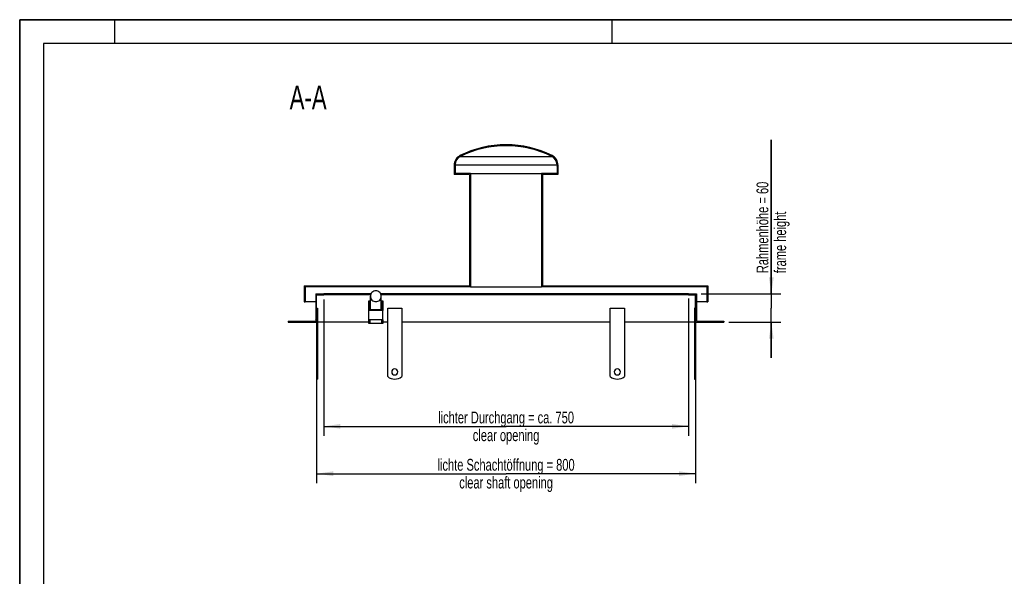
# Model space of a CAD drawing. Header units: millimetres. Extents: x 0 to 4200, y 0 to 2970.
# Tile 5 of 19: x 0 to 2079, y 1794 to 2970. Entities that reach past the tile are written whole.
import ezdxf

# ---------------------------------------------------------------- set-up
doc = ezdxf.new("R2010")
doc.units = ezdxf.units.MM
doc.header["$LTSCALE"] = 231
doc.layers.get('0').update_dxf_attribs({"linetype": 'CONTINUOUS'})
for name, color, linetype in [('005_AXIS', 7, 'CONTINUOUS'), ('050_DIMENSIONING', 7, 'CONTINUOUS'), ('052_SYMBOLS', 7, 'CONTINUOUS')]:
    doc.layers.add(name, color=color, linetype=linetype)
doc.styles.get("Standard").update_dxf_attribs({"font": 'txt', "width": 0.7})
doc.dimstyles.new('DIMSTYLE_1', dxfattribs={"dimtxt": 25, "dimasz": 35, "dimexe": 2, "dimexo": 1, "dimtad": 1, "dimdec": 1, "dimtxsty": 'Standard', "dimblk": '_FILLED', "dimblk1": '_FILLED', "dimblk2": '_FILLED', "dimcen": 0.09, "dimazin": 2, "dimtp": 0.8, "dimtm": 0.8, "dimtfac": 1, "dimtdec": 1, "dimtofl": 0, "dimtmove": 0, "dimatfit": 3, "dimldrblk": '_FILLED', "dimfxl": 1, "dimtolj": 1, "dimarcsym": 0})
doc.dimstyles.new('DIMSTYLE_2', dxfattribs={"dimtxt": 25, "dimasz": 35, "dimexe": 2, "dimexo": 1, "dimtad": 1, "dimtxsty": 'Standard', "dimblk": '_FILLED', "dimblk1": '_FILLED', "dimblk2": '_FILLED', "dimcen": 0.09, "dimazin": 2, "dimtp": 0.3, "dimtm": 0.3, "dimtfac": 1, "dimtofl": 0, "dimtmove": 0, "dimatfit": 3, "dimldrblk": '_FILLED', "dimfxl": 1, "dimtolj": 1, "dimarcsym": 0})
doc.dimstyles.new('DIMSTYLE_3', dxfattribs={"dimtxt": 25, "dimasz": 35, "dimexe": 2, "dimexo": 1, "dimtad": 1, "dimtxsty": 'Standard', "dimblk": '_FILLED', "dimblk1": '_FILLED', "dimblk2": '_FILLED', "dimcen": 0.09, "dimazin": 2, "dimtp": 0.8, "dimtm": 0.8, "dimtfac": 1, "dimtofl": 0, "dimtmove": 0, "dimatfit": 3, "dimldrblk": '_FILLED', "dimfxl": 1, "dimtolj": 1, "dimarcsym": 0})

# ---------------------------------------------------------------- blocks, each defined once
blk = doc.blocks.new('_FILLED')
at = {"color": 0, "linetype": 'ByBlock'}
blk.add_solid([(0, 0), (-1, 0.1428571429), (-1, -0.1428571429)], dxfattribs=at)
blk = doc.blocks.new('*D2')
at = {"layer": '050_DIMENSIONING', "color": 2, "linetype": 'Continuous', "transparency": 16777216}
for p, q in [((626.9705005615, 2320.7998467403), (626.9705005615, 1990.7998467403)), ((1426.9705005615, 2320.7998467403), (1426.9705005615, 1990.7998467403)), ((626.9705005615, 2010.7998467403), (1026.9705005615, 2010.7998467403)), ((1426.9705005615, 2010.7998467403), (1026.9705005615, 2010.7998467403))]:
    blk.add_line(p, q, dxfattribs=at)
at = {"layer": '050_DIMENSIONING', "color": 2, "linetype": 'Continuous', "transparency": 16777216, "xscale": 35, "yscale": 35, "zscale": 35, "rotation": 180}
blk.add_blockref('_FILLED', (626.9705005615, 2010.7998467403), dxfattribs=at)
at = {"layer": '050_DIMENSIONING', "color": 2, "linetype": 'Continuous', "transparency": 16777216, "xscale": 35, "yscale": 35, "zscale": 35}
blk.add_blockref('_FILLED', (1426.9705005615, 2010.7998467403), dxfattribs=at)
at = {"layer": '050_DIMENSIONING', "color": 2, "linetype": 'Continuous', "transparency": 16777216, "insert": (1026.9705005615, 2042.0498467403), "char_height": 25, "width": 696.7857142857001, "attachment_point": 2, "line_spacing_factor": 0.9}
blk.add_mtext('lichte Schachtöffnung = 800\\Pclear shaft opening', dxfattribs=at)
blk = doc.blocks.new('*D6')
at = {"layer": '050_DIMENSIONING', "color": 2, "linetype": 'Continuous', "transparency": 16777216}
for p, q in [((1586.9705005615, 2390.7998467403), (1586.9705005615, 2716.2210554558)), ((1586.9705005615, 2716.2210554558), (1586.9705005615, 2360.7998467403)), ((1438.9705005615, 2390.7998467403), (1606.9705005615, 2390.7998467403)), ((1586.9705005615, 2255.7998467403), (1586.9705005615, 2360.7998467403)), ((1496.9705005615, 2330.7998467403), (1606.9705005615, 2330.7998467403)), ((1586.9705005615, 2330.7998467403), (1586.9705005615, 2255.7998467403))]:
    blk.add_line(p, q, dxfattribs=at)
at = {"layer": '050_DIMENSIONING', "color": 2, "linetype": 'Continuous', "transparency": 16777216, "xscale": 35, "yscale": 35, "zscale": 35}
for p, rotation in [((1586.9705005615, 2390.7998467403), 270), ((1586.9705005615, 2330.7998467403), 90)]:
    blk.add_blockref('_FILLED', p, dxfattribs=dict(at, rotation=rotation))
at = {"layer": '050_DIMENSIONING', "color": 2, "linetype": 'Continuous', "transparency": 16777216, "insert": (1555.7205005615, 2434.43534117), "char_height": 25, "width": 422.6785714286, "attachment_point": 1, "rotation": 90, "line_spacing_factor": 0.9}
blk.add_mtext('Rahmenhöhe = 60\\Pframe height', dxfattribs=at)
blk = doc.blocks.new('*D7')
at = {"layer": '050_DIMENSIONING', "color": 2, "linetype": 'Continuous', "transparency": 16777216}
for p, q in [((641.9705005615, 2378.7998467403), (641.9705005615, 2090.7998467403)), ((1411.9705005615, 2380.7998467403), (1411.9705005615, 2090.7998467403)), ((641.9705005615, 2110.7998467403), (1026.9705005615, 2110.7998467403)), ((1411.9705005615, 2110.7998467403), (1026.9705005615, 2110.7998467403))]:
    blk.add_line(p, q, dxfattribs=at)
at = {"layer": '050_DIMENSIONING', "color": 2, "linetype": 'Continuous', "transparency": 16777216, "xscale": 35, "yscale": 35, "zscale": 35, "rotation": 180}
blk.add_blockref('_FILLED', (641.9705005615, 2110.7998467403), dxfattribs=at)
at = {"layer": '050_DIMENSIONING', "color": 2, "linetype": 'Continuous', "transparency": 16777216, "xscale": 35, "yscale": 35, "zscale": 35}
blk.add_blockref('_FILLED', (1411.9705005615, 2110.7998467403), dxfattribs=at)
at = {"layer": '050_DIMENSIONING', "color": 2, "linetype": 'Continuous', "transparency": 16777216, "insert": (1026.9705005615, 2142.0498467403), "char_height": 25, "width": 707.1428571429, "attachment_point": 2, "line_spacing_factor": 0.9}
blk.add_mtext('lichter Durchgang = ca. 750\\Pclear opening', dxfattribs=at)

msp = doc.modelspace()

# ---------------------------------------------------------------- hatches: boundary and pattern name
at = {"linetype": 'Continuous'}
h = msp.add_hatch(dxfattribs=at)
h.set_pattern_fill('A', color=2, scale=26.2989329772, angle=45, style=0, pattern_type=0)
h.set_pattern_definition([(45, (0, 0), (-18.5961538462, 18.5961538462), [])])
edge = h.paths.add_edge_path()
edge.add_line((566.9705005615, 2330.7998467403), (626.9705005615, 2330.7998467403))
edge.add_line((566.9705005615, 2332.7998467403), (566.9705005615, 2330.7998467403))
edge.add_line((566.9705005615, 2332.7998467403), (624.9705005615, 2332.7998467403))
edge.add_line((624.9705005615, 2390.7998467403), (624.9705005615, 2332.7998467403))
edge.add_line((624.9705005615, 2390.7998467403), (641.9705005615, 2390.7998467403))
edge.add_line((641.9705005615, 2388.7998467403), (641.9705005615, 2390.7998467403))
edge.add_line((626.9705005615, 2388.7998467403), (641.9705005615, 2388.7998467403))
edge.add_line((626.9705005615, 2330.7998467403), (626.9705005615, 2388.7998467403))
edge = h.paths.add_edge_path()
edge.add_line((1426.9705005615, 2330.7998467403), (1486.9705005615, 2330.7998467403))
edge.add_line((1426.9705005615, 2330.7998467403), (1426.9705005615, 2388.7998467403))
edge.add_line((1411.9705005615, 2388.7998467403), (1426.9705005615, 2388.7998467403))
edge.add_line((1411.9705005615, 2388.7998467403), (1411.9705005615, 2390.7998467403))
edge.add_line((1411.9705005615, 2390.7998467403), (1428.9705005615, 2390.7998467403))
edge.add_line((1428.9705005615, 2390.7998467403), (1428.9705005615, 2332.7998467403))
edge.add_line((1428.9705005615, 2332.7998467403), (1486.9705005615, 2332.7998467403))
edge.add_line((1486.9705005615, 2332.7998467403), (1486.9705005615, 2330.7998467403))
edge = h.paths.add_edge_path()
edge.add_line((600.9705005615, 2373.7998467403), (602.9705005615, 2373.7998467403))
edge.add_line((600.9705005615, 2407.7998467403), (600.9705005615, 2373.7998467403))
edge.add_line((600.9705005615, 2407.7998467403), (949.9705005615, 2407.7998467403))
edge.add_line((949.9705005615, 2643.1896624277), (949.9705005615, 2407.7998467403))
edge.add_line((949.9705005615, 2643.1896624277), (917.4705005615, 2643.1896624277))
edge.add_line((917.4705005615, 2663.1896624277), (917.4705005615, 2643.1896624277))
edge.add_arc((939.3705005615, 2663.1896624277), 21.9, 116.4945026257, 180)
edge.add_arc((1027.3437760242, 2486.7001647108), 219.1, 90.097613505, 116.4945026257)
edge.add_arc((1026.5972250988, 2486.7001647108), 219.1, 423.50549737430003, 449.902386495, ccw=False)
edge.add_arc((1114.5705005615, 2663.1896624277), 21.9, 360, 423.50549737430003, ccw=False)
edge.add_line((1136.4705005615, 2663.1896624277), (1136.4705005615, 2643.1896624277))
edge.add_line((1136.4705005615, 2643.1896624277), (1103.9705005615, 2643.1896624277))
edge.add_line((1103.9705005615, 2643.1896624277), (1103.9705005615, 2407.7998467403))
edge.add_line((1103.9705005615, 2407.7998467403), (1452.9705005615, 2407.7998467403))
edge.add_line((1452.9705005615, 2407.7998467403), (1452.9705005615, 2373.7998467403))
edge.add_line((1450.9705005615, 2373.7998467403), (1452.9705005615, 2373.7998467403))
edge.add_line((1450.9705005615, 2405.7998467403), (1450.9705005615, 2373.7998467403))
edge.add_line((1450.9705005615, 2405.7998467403), (1101.9705005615, 2405.7998467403))
edge.add_line((1101.9705005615, 2645.1896624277), (1101.9705005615, 2405.7998467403))
edge.add_line((1134.4705034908, 2645.1896624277), (1101.9705005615, 2645.1896624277))
edge.add_line((1134.4705034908, 2663.1896624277), (1134.4705034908, 2645.1896624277))
edge.add_arc((1114.5705005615, 2663.1896624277), 19.9000029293, 360, 423.50549737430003, ccw=False)
edge.add_arc((1026.5972250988, 2486.7001647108), 217.1000029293, 423.50549737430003, 449.9014872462, ccw=False)
edge.add_arc((1027.3437760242, 2486.7001647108), 217.1000029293, 90.0985127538, 116.4945026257)
edge.add_arc((939.3705005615, 2663.1896624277), 19.9000029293, 116.4945026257, 180)
edge.add_line((919.4704976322, 2663.1896624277), (919.4704976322, 2645.1896624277))
edge.add_line((951.9705005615, 2645.1896624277), (919.4704976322, 2645.1896624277))
edge.add_line((951.9705005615, 2645.1896624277), (951.9705005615, 2405.7998467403))
edge.add_line((951.9705005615, 2405.7998467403), (602.9705005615, 2405.7998467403))
edge.add_line((602.9705005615, 2405.7998467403), (602.9705005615, 2373.7998467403))

# ---------------------------------------------------------------- linework, layer by layer
at = {"color": 7, "linetype": 'Continuous'}
for p, q in [((0, 2970), (4200, 2970)), ((0, 0), (0, 2970)), ((917.4705005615, 2663.1896624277), (917.4705005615, 2643.1896624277)), ((919.4704976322, 2663.1896624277), (919.4704976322, 2645.1896624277)), ((1134.4705034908, 2663.1896624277), (1134.4705034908, 2645.1896624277)), ((1136.4705005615, 2663.1896624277), (1136.4705005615, 2643.1896624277)), ((949.9705005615, 2643.1896624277), (917.4705005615, 2643.1896624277)), ((951.9705005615, 2645.1896624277), (919.4704976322, 2645.1896624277)), ((949.9705005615, 2643.1896624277), (949.9705005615, 2407.7998467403)), ((951.9705005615, 2645.1896624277), (951.9705005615, 2405.7998467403)), ((951.9705005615, 2645.1896624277), (1101.9705005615, 2645.1896624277)), ((1101.9705005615, 2645.1896624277), (1101.9705005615, 2405.7998467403)), ((1134.4705034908, 2645.1896624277), (1101.9705005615, 2645.1896624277)), ((1136.4705005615, 2643.1896624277), (1103.9705005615, 2643.1896624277)), ((1103.9705005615, 2643.1896624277), (1103.9705005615, 2407.7998467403)), ((600.9705005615, 2407.7998467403), (600.9705005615, 2373.7998467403)), ((600.9705005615, 2407.7998467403), (949.9705005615, 2407.7998467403)), ((602.9705005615, 2405.7998467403), (602.9705005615, 2373.7998467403)), ((951.9705005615, 2405.7998467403), (602.9705005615, 2405.7998467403)), ((624.9705005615, 2390.7998467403), (641.9705005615, 2390.7998467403)), ((624.9705005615, 2390.7998467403), (624.9705005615, 2332.7998467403)), ((741.6334068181, 2390.7998467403), (641.9705005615, 2390.7998467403)), ((641.9705005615, 2388.7998467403), (641.9705005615, 2390.7998467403)), ((1411.9705005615, 2390.7998467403), (762.3075943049, 2390.7998467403)), ((951.9705005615, 2405.7998467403), (1101.9705005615, 2405.7998467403)), ((1450.9705005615, 2405.7998467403), (1101.9705005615, 2405.7998467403)), ((1103.9705005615, 2407.7998467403), (1452.9705005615, 2407.7998467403)), ((1411.9705005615, 2390.7998467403), (1428.9705005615, 2390.7998467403)), ((1411.9705005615, 2388.7998467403), (1411.9705005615, 2390.7998467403)), ((1428.9705005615, 2390.7998467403), (1428.9705005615, 2332.7998467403)), ((1450.9705005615, 2405.7998467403), (1450.9705005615, 2373.7998467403)), ((1452.9705005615, 2407.7998467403), (1452.9705005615, 2373.7998467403)), ((600.9705005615, 2373.7998467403), (602.9705005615, 2373.7998467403)), ((624.9705005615, 2373.7998467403), (602.9705005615, 2373.7998467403)), ((626.9705005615, 2388.7998467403), (641.9705005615, 2388.7998467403)), ((626.9705005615, 2330.7998467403), (626.9705005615, 2388.7998467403)), ((740.8755798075, 2388.7998467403), (641.9705005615, 2388.7998467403)), ((736.9705005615, 2375.6757764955), (738.9705005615, 2375.6757764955)), ((736.9705005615, 2355.7750326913), (736.9705005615, 2375.6757764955)), ((738.9705005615, 2375.6757764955), (738.9705005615, 2357.7651070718)), ((740.4705005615, 2370.7998467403), (738.9705005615, 2370.7998467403)), ((740.4705005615, 2357.7651070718), (740.4705005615, 2385.7998467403)), ((1411.9705005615, 2388.7998467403), (763.0654213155, 2388.7998467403)), ((763.4705005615, 2357.7651070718), (763.4705005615, 2385.7998467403)), ((764.9705005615, 2370.7998467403), (763.4705005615, 2370.7998467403)), ((764.9705005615, 2375.6757764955), (766.9705005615, 2375.6757764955)), ((764.9705005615, 2357.7651070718), (764.9705005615, 2375.6757764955)), ((766.9705005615, 2375.6757764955), (766.9705005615, 2355.7750326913)), ((1411.9705005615, 2388.7998467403), (1426.9705005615, 2388.7998467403)), ((1426.9705005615, 2330.7998467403), (1426.9705005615, 2388.7998467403)), ((1450.9705005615, 2373.7998467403), (1428.9705005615, 2373.7998467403)), ((1450.9705005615, 2373.7998467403), (1452.9705005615, 2373.7998467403)), ((736.9705005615, 2335.8742888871), (736.9705005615, 2355.7750326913)), ((766.9705005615, 2355.7750326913), (736.9705005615, 2355.7750326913)), ((738.9705005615, 2357.7651070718), (764.9705005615, 2357.7651070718)), ((766.9705005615, 2335.8742888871), (766.9705005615, 2355.7750326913)), ((566.9705005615, 2332.7998467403), (624.9705005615, 2332.7998467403)), ((566.9705005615, 2332.7998467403), (566.9705005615, 2330.7998467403)), ((566.9705005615, 2330.7998467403), (626.9705005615, 2330.7998467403)), ((736.9705005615, 2330.7998467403), (628.9705005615, 2330.7998467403)), ((766.9705005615, 2335.8742888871), (736.9705005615, 2335.8742888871)), ((736.9705005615, 2328.2998467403), (736.9705005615, 2335.8742888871)), ((738.9705005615, 2335.8742888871), (738.9705005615, 2328.2998467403)), ((764.9705005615, 2328.2998467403), (764.9705005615, 2335.8742888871)), ((766.9705005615, 2335.8742888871), (766.9705005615, 2328.2998467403)), ((776.9705005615, 2330.7998467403), (766.9705005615, 2330.7998467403)), ((1426.9705005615, 2330.7998467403), (1486.9705005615, 2330.7998467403)), ((1428.9705005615, 2332.7998467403), (1486.9705005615, 2332.7998467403)), ((1486.9705005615, 2332.7998467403), (1486.9705005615, 2330.7998467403)), ((738.9705005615, 2328.2998467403), (736.9705005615, 2328.2998467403)), ((764.9705005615, 2328.2998467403), (738.9705005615, 2328.2998467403)), ((766.9705005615, 2328.2998467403), (764.9705005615, 2328.2998467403)), ((626.9705005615, 2210.7998467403), (628.9705005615, 2210.7998467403)), ((1424.9705005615, 2210.7998467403), (1426.9705005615, 2210.7998467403))]:
    msp.add_line(p, q, dxfattribs=at)
at = {"color": 3, "linetype": 'Continuous'}
for p, q in [((0, 2970), (0, 0)), ((4200, 2970), (0, 2970)), ((200, 2970), (200, 2920)), ((1250, 2970), (1250, 2920))]:
    msp.add_line(p, q, dxfattribs=at)
at = {"color": 5, "linetype": 'Continuous'}
for p, q in [((50, 2920), (50, 50)), ((4150, 2920), (50, 2920))]:
    msp.add_line(p, q, dxfattribs=at)
at = {"color": 9, "linetype": 'Continuous'}
for p, q in [((919.4704976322, 2663.1896624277), (1134.4705034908, 2663.1896624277)), ((930.4928715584, 2680.9997107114), (1123.4481295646, 2680.9997107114))]:
    msp.add_line(p, q, dxfattribs=at)
at = {"color": 7, "linetype": 'Continuous'}
for centre, radius, start, end in [((1027.3437760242, 2486.7001647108), 219.1, 90.097613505, 116.4945026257), ((1027.3437760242, 2486.7001647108), 217.1000029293, 90.0985127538, 116.4945026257), ((1026.5972250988, 2486.7001647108), 219.1, 63.50549737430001, 89.902386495), ((1026.5972250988, 2486.7001647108), 217.1000029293, 63.50549737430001, 89.9014872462), ((939.3705005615, 2663.1896624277), 21.9, 116.4945026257, 180), ((1114.5705005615, 2663.1896624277), 21.9, 0, 63.50549737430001), ((939.3705005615, 2663.1896624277), 19.9000029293, 116.4945026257, 180), ((1114.5705005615, 2663.1896624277), 19.9000029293, 0, 63.50549737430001)]:
    msp.add_arc(centre, radius, start, end, dxfattribs=at)
for points, knots in [([(751.9705005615, 2397.2427744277), (750.4750899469, 2397.2427744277), (747.4537798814, 2396.6483246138), (743.6314772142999, 2394.1038985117), (741.0699894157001, 2390.3003431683), (740.4705005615, 2387.2883995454), (740.4705005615, 2385.7998467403)], [0, 0, 0, 0, 0.2505742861, 0.500812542, 0.7505748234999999, 1, 1, 1, 1]), ([(763.4705005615, 2385.7998467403), (763.4705005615, 2387.2883995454), (762.8710117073, 2390.3003431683), (760.3095239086, 2394.1038985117), (756.4872212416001, 2396.6483246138), (753.4659111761, 2397.2427744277), (751.9705005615, 2397.2427744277)], [0, 0, 0, 0, 0.2494251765, 0.499187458, 0.7494257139, 1, 1, 1, 1]), ([(740.4705005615, 2385.7998467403), (740.4705005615, 2384.3112939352), (741.0699894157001, 2381.2993503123), (743.6314772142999, 2377.4957949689), (747.4537798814, 2374.9513688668), (750.4750899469, 2374.3569190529), (751.9705005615, 2374.3569190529)], [0, 0, 0, 0, 0.2494251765, 0.499187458, 0.7494257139, 1, 1, 1, 1]), ([(751.9705005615, 2374.3569190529), (753.4659111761, 2374.3569190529), (756.4872212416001, 2374.9513688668), (760.3095239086, 2377.4957949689), (762.8710117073, 2381.2993503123), (763.4705005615, 2384.3112939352), (763.4705005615, 2385.7998467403)], [0, 0, 0, 0, 0.2505742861, 0.500812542, 0.7505748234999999, 1, 1, 1, 1])]:
    msp.add_open_spline(points, degree=3, knots=knots, dxfattribs=at)
at = {"layer": '005_AXIS', "color": 7, "linetype": 'Continuous'}
for p, q in [((626.9705005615, 2360.7998467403), (628.9705005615, 2360.7998467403)), ((628.9705005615, 2360.7998467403), (628.9705005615, 2215.7998467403)), ((776.9705005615, 2215.7998467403), (776.9705005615, 2360.7998467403)), ((776.9705005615, 2360.7998467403), (806.9705005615, 2360.7998467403)), ((806.9705005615, 2360.7998467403), (806.9705005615, 2215.7998467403)), ((1246.9705005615, 2360.7998467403), (1276.9705005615, 2360.7998467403)), ((1246.9705005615, 2215.7998467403), (1246.9705005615, 2360.7998467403)), ((1276.9705005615, 2360.7998467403), (1276.9705005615, 2215.7998467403)), ((1424.9705005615, 2360.7998467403), (1424.9705005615, 2215.7998467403)), ((1426.9705005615, 2360.7998467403), (1424.9705005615, 2360.7998467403)), ((626.9705005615, 2330.7998467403), (626.9705005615, 2215.7998467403)), ((1246.9705005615, 2330.7998467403), (806.9705005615, 2330.7998467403)), ((1424.9705005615, 2330.7998467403), (1276.9705005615, 2330.7998467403)), ((1426.9705005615, 2330.7998467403), (1426.9705005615, 2215.7998467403)), ((626.9705005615, 2215.7998467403), (626.9705005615, 2210.7998467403)), ((626.9705005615, 2215.7998467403), (628.9705005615, 2215.7998467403)), ((628.9705005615, 2215.7998467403), (628.9705005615, 2210.7998467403)), ((1424.9705005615, 2215.7998467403), (1424.9705005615, 2210.7998524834)), ((1426.9705005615, 2215.7998467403), (1424.9705005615, 2215.7998467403)), ((1426.9705005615, 2215.7998467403), (1426.9705005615, 2210.7998524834))]:
    msp.add_line(p, q, dxfattribs=at)
for centre, radius, start, end in [((791.9705005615, 2225.7998467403), 6.5, 0, 180), ((791.9705005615, 2225.7998467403), 6.5, 180, 360), ((1261.9705005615, 2225.7998467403), 6.5, 0, 180), ((1261.9705005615, 2225.7998467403), 6.5, 180, 360), ((791.9705005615, 2235.7998467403), 25, 233.1301023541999, 306.8698976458), ((1261.9705005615, 2235.7998467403), 25, 233.1301023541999, 306.8698976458)]:
    msp.add_arc(centre, radius, start, end, dxfattribs=at)

# ---------------------------------------------------------------- texts
at = {"layer": '052_SYMBOLS', "color": 2, "linetype": 'Continuous', "insert": (648.0737275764, 2830.7998467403), "char_height": 50, "width": 182.1428571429, "attachment_point": 3, "line_spacing_factor": 0.9}
msp.add_mtext('A-A', dxfattribs=at)

# ---------------------------------------------------------------- dimensions: what is measured, and where the dimension line sits
at = {"layer": '050_DIMENSIONING', "color": 2, "linetype": 'Continuous'}
dim = msp.add_linear_dim(base=(1586.9705005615, 2330.7998467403), p1=(1437.9705005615, 2390.7998467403), p2=(1495.9705005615, 2330.7998467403), angle=270, text='Rahmenhöhe = <>\\Pframe height', dimstyle='DIMSTYLE_2', dxfattribs=at)
dim.commit()
dim.dimension.update_dxf_attribs({"geometry": '*D6', "text_midpoint": (1586.9705005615, 2575.3281983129), "dimtype": 160})
for base, p1, p2, text, dimstyle, picture, middle in [((1411.9705005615, 2110.7998467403), (641.9705005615, 2379.7998467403), (1411.9705005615, 2381.7998467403), 'lichter Durchgang = ca. <>\\Pclear opening', 'DIMSTYLE_3', '*D7', (1026.9705005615, 2110.7998467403)), ((1426.9705005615, 2010.7998467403), (626.9705005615, 2321.7998467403), (1426.9705005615, 2321.7998467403), 'lichte Schachtöffnung = <>\\Pclear shaft opening', 'DIMSTYLE_1', '*D2', (1026.9705005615, 2010.7998467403))]:
    dim = msp.add_linear_dim(base=base, p1=p1, p2=p2, text=text, dimstyle=dimstyle, dxfattribs=at)
    dim.commit()
    dim.dimension.update_dxf_attribs({"geometry": picture, "text_midpoint": middle, "dimtype": 160})

doc.saveas('drawing.dxf')
